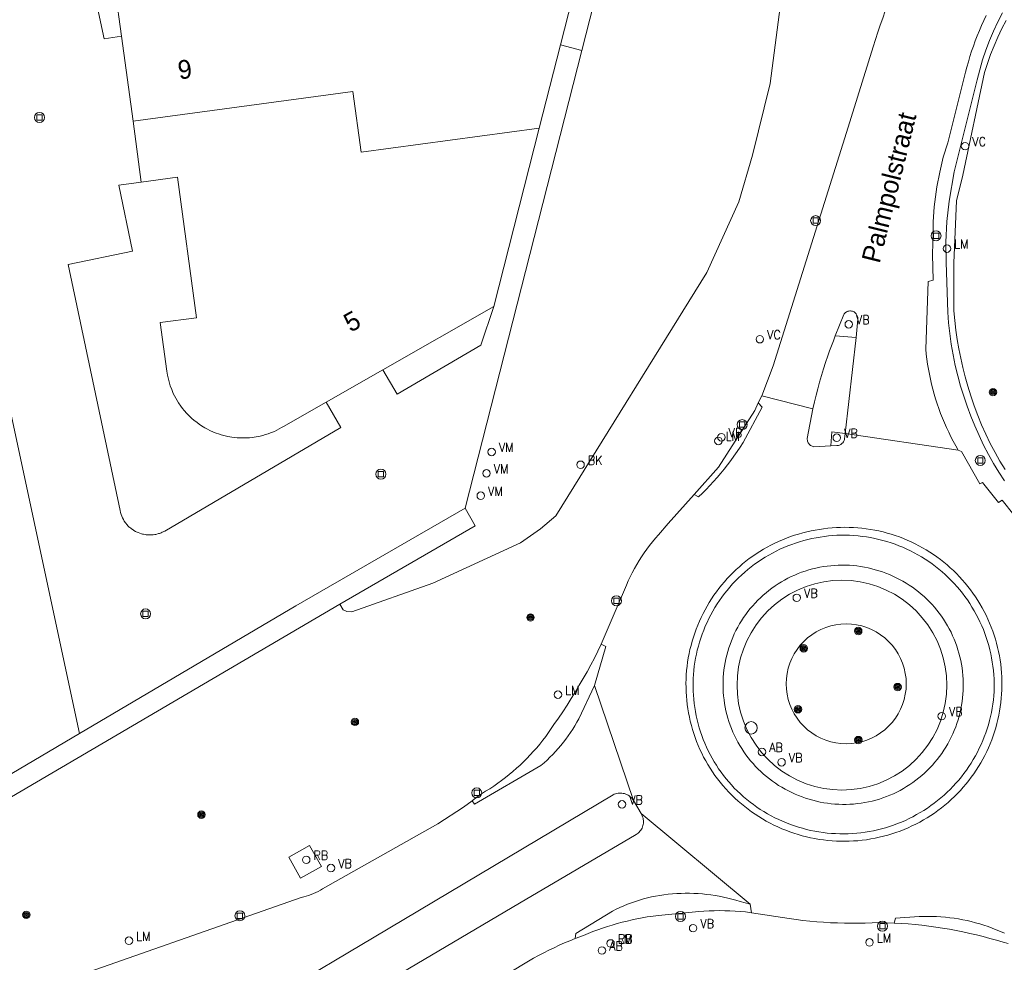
# Model space of a CAD drawing. Header units: metres. Extents: x 138165 to 154469, y 480134 to 494189.
# Tile 178 of 256: x 146012 to 146077, y 485748 to 485811. Entities that reach past the tile are written whole.
import ezdxf

# ---------------------------------------------------------------- set-up
doc = ezdxf.new("R2010")
doc.units = ezdxf.units.M
doc.header["$LTSCALE"] = 0.001
doc.header["$MEASUREMENT"] = 0
for name, color, linetype, lineweight in [('Level 5', 7, 'Continuous', 0), ('TOP-L-terrein schutting raster hek leuning', 7, 'Continuous', 0), ('TOP-L-topo objecten punt', 7, 'Continuous', 0), ('TOP-L-topo objecten vlak', 7, 'Continuous', 0), ('TOP-T-topo huisnummering naamgeving', 7, 'Continuous', 0)]:
    doc.layers.add(name, color=color, linetype=linetype, lineweight=lineweight)
doc.styles.add('Style-INTL_ISO', font='INTL_ISO.shx')
doc.styles.add('Style-STANDARD', font='STANDARD.shx')

# ---------------------------------------------------------------- blocks, each defined once
blk = doc.blocks.new('24')
at = {"layer": 'TOP-L-topo objecten punt', "color": 7, "linetype": 'Continuous', "lineweight": 0}
for radius in [0.025, 0.0182, 0.0115, 0.005]:
    blk.add_circle((0, 0), radius, dxfattribs=at)
blk = doc.blocks.new('22')
at = {"layer": 'TOP-L-topo objecten punt', "color": 7, "linetype": 'Continuous', "lineweight": 0}
blk.add_circle((0, 0), 0.025, dxfattribs=at)
at = {"layer": 'TOP-L-topo objecten punt', "color": 7, "linetype": 'Continuous', "lineweight": 0, "style": 'Style-STANDARD'}
blk.add_text('VC', height=0.06, dxfattribs=at).set_placement((0.0483, 0))
blk = doc.blocks.new('39')
at = {"layer": 'TOP-L-topo objecten punt', "color": 7, "linetype": 'Continuous', "lineweight": 0}
for p, q in [((0.0175, 0.0175), (-0.0175, 0.0175)), ((-0.0175, 0.0175), (-0.0175, -0.0175)), ((0.0175, 0.0175), (0.0175, -0.0175)), ((0.0175, -0.0175), (-0.0175, -0.0175))]:
    blk.add_line(p, q, dxfattribs=at)
blk.add_circle((0, 0), 0.0332, dxfattribs=at)
blk = doc.blocks.new('*U13')
at = {"layer": 'Level 5', "color": 7, "linetype": 'Continuous', "lineweight": 0}
blk.add_circle((0, 0), 0.0415, dxfattribs=at)
blk = doc.blocks.new('150')
at = {"layer": 'Level 5', "color": 7, "linetype": 'Continuous', "lineweight": 0}
blk.add_blockref('*U13', (0, 0), dxfattribs=at)
blk = doc.blocks.new('72')
at = {"layer": 'TOP-L-topo objecten punt', "color": 7, "linetype": 'Continuous', "lineweight": 0}
blk.add_circle((0, 0), 0.025, dxfattribs=at)
at = {"layer": 'TOP-L-topo objecten punt', "color": 7, "linetype": 'Continuous', "lineweight": 0, "style": 'Style-STANDARD'}
blk.add_text('BK', height=0.06, dxfattribs=at).set_placement((0.0483, 0))
blk = doc.blocks.new('16')
at = {"layer": 'TOP-L-topo objecten punt', "color": 7, "linetype": 'Continuous', "lineweight": 0}
blk.add_circle((0, 0), 0.025, dxfattribs=at)
at = {"layer": 'TOP-L-topo objecten punt', "color": 7, "linetype": 'Continuous', "lineweight": 0, "style": 'Style-STANDARD'}
blk.add_text('LM', height=0.06, dxfattribs=at).set_placement((0.0483, 0))
blk = doc.blocks.new('28')
at = {"layer": 'TOP-L-topo objecten punt', "color": 7, "linetype": 'Continuous', "lineweight": 0}
blk.add_circle((0, 0), 0.025, dxfattribs=at)
at = {"layer": 'TOP-L-topo objecten punt', "color": 7, "linetype": 'Continuous', "lineweight": 0, "style": 'Style-STANDARD'}
blk.add_text('VM', height=0.06, dxfattribs=at).set_placement((0.0483, 0))
blk = doc.blocks.new('11')
at = {"layer": 'TOP-L-topo objecten punt', "color": 7, "linetype": 'Continuous', "lineweight": 0}
blk.add_circle((0, 0), 0.025, dxfattribs=at)
at = {"layer": 'TOP-L-topo objecten punt', "color": 7, "linetype": 'Continuous', "lineweight": 0, "style": 'Style-STANDARD'}
blk.add_text('AB', height=0.06, dxfattribs=at).set_placement((0.0483, 0))
blk = doc.blocks.new('127')
at = {"layer": 'TOP-L-topo objecten punt', "color": 7, "linetype": 'Continuous', "lineweight": 0}
blk.add_circle((0, 0), 0.025, dxfattribs=at)
at = {"layer": 'TOP-L-topo objecten punt', "color": 7, "linetype": 'Continuous', "lineweight": 0, "style": 'Style-STANDARD'}
blk.add_text('RB', height=0.06, dxfattribs=at).set_placement((0.0483, 0))
blk = doc.blocks.new('14')
at = {"layer": 'TOP-L-topo objecten punt', "color": 7, "linetype": 'Continuous', "lineweight": 0}
blk.add_circle((0, 0), 0.025, dxfattribs=at)
at = {"layer": 'TOP-L-topo objecten punt', "color": 7, "linetype": 'Continuous', "lineweight": 0, "style": 'Style-STANDARD'}
blk.add_text('VB', height=0.06, dxfattribs=at).set_placement((0.0483, 0))

msp = doc.modelspace()

# ---------------------------------------------------------------- linework, layer by layer
at = {"layer": 'TOP-L-terrein schutting raster hek leuning', "flags": 128}
msp.add_lwpolyline([(146077.072, 485811.397), (146076.752, 485810.79), (146076.459, 485810.173), (146076.192, 485809.543), (146075.95, 485808.902), (146075.734, 485808.252), (146075.383, 485806.931), (146073.834, 485800.794), (146073.506, 485798.83), (146073.361, 485797.471), (146073.295, 485796.106), (146073.309, 485794.739), (146073.415, 485791.441), (146073.471, 485790.727), (146073.549, 485790.013), (146073.65, 485789.303), (146073.773, 485788.595), (146073.917, 485787.892), (146074.083, 485787.193), (146074.271, 485786.502), (146074.476, 485785.83), (146074.7, 485785.164), (146074.945, 485784.505), (146075.21, 485783.853), (146075.495, 485783.21), (146075.801, 485782.577), (146076.127, 485781.956), (146076.464, 485781.362), (146076.82, 485780.778), (146077.195, 485780.206)], dxfattribs=at)
at = {"layer": 'TOP-L-topo objecten vlak', "flags": 128}
for points in [[(146049.031, 485808.88), (146050.345, 485814.023), (146053.775, 485826.016), (146056.888, 485825.158), (146056.817, 485824.88)], [(146032.902, 485771.98), (146033.129, 485771.6), (146033.366, 485771.477), (146033.698, 485771.467), (146039.094, 485773.374), (146044.946, 485776.063), (146046.264, 485776.994), (146047.301, 485777.855), (146057.352, 485794.092), (146059.496, 485798.801), (146060.409, 485801.894), (146061.569, 485806.673), (146063.221, 485819.29), (146063.608, 485822.541), (146063.168, 485823.174), (146062.501, 485823.753), (146060.459, 485824.744)], [(146011.734, 485822.336), (146013.658, 485813.567), (146016.229, 485814.12), (146017.188, 485809.666), (146018.348, 485809.823)], [(146015.556, 485763.359), (146003.712, 485818.529)], [(146070.884, 485815.139), (146070.222, 485813.836), (146070.015, 485813.377), (146069.815, 485812.915), (146069.621, 485812.451), (146069.434, 485811.984), (146069.252, 485811.514), (146069.077, 485811.042), (146068.909, 485810.568), (146068.747, 485810.091), (146068.591, 485809.613), (146068.442, 485809.132), (146066.668, 485803.404), (146061.773, 485787.859), (146061.027, 485785.858)], [(146048.959, 485814.596), (146047.596, 485809.246)], [(146018.348, 485809.823), (146017.929, 485812.921)], [(146074.113, 485782.246), (146073.944, 485782.54), (146073.781, 485782.838), (146073.624, 485783.139), (146073.474, 485783.443), (146073.33, 485783.75), (146073.193, 485784.061), (146073.062, 485784.374), (146072.938, 485784.689), (146072.82, 485785.008), (146072.709, 485785.328), (146072.605, 485785.651), (146072.507, 485785.976), (146072.417, 485786.303), (146072.333, 485786.632), (146072.257, 485786.963), (146072.187, 485787.295), (146072.124, 485787.628), (146072.068, 485787.963), (146072.019, 485788.299), (146071.978, 485788.635), (146071.943, 485788.973), (146072.099, 485793.49), (146072.43, 485793.565), (146072.403, 485795.282), (146072.435, 485796.79), (146072.438, 485797.125), (146072.447, 485797.459), (146072.463, 485797.794), (146072.485, 485798.128), (146072.514, 485798.462), (146072.549, 485798.795), (146072.59, 485799.127), (146072.637, 485799.458), (146072.691, 485799.789), (146072.752, 485800.118), (146072.818, 485800.446), (146072.891, 485800.773), (146073.097, 485801.764), (146073.423, 485802.727), (146074.591, 485807.423), (146074.684, 485807.777), (146074.784, 485808.13), (146074.89, 485808.481), (146075.003, 485808.829), (146075.123, 485809.176), (146075.248, 485809.52), (146075.38, 485809.862), (146075.519, 485810.201), (146075.663, 485810.538), (146075.814, 485810.872), (146075.971, 485811.203)], [(146077.242, 485780.956), (146076.893, 485781.512), (146076.564, 485782.078), (146076.243, 485782.681), (146075.945, 485783.297), (146075.67, 485783.924), (146075.415, 485784.56), (146075.179, 485785.204), (146074.961, 485785.854), (146074.758, 485786.507), (146074.584, 485787.12), (146074.427, 485787.739), (146074.285, 485788.362), (146074.16, 485788.988), (146074.05, 485789.617), (146073.958, 485790.249), (146073.881, 485790.883), (146073.822, 485791.518), (146073.817, 485794.717), (146074.001, 485798.863), (146074.419, 485800.568), (146075.864, 485807.405), (146076.269, 485808.605), (146076.502, 485809.193), (146076.755, 485809.774), (146077.027, 485810.345), (146077.298, 485810.868)], [(146019.114, 485804.163), (146018.348, 485809.823)], [(146047.596, 485809.246), (146046.182, 485803.699)], [(146047.596, 485809.246), (146049.031, 485808.88)], [(146041.241, 485778.377), (146049.031, 485808.88)], [(146046.182, 485803.699), (146034.309, 485802.091), (146033.761, 485806.143), (146019.114, 485804.163)], [(146019.662, 485800.107), (146019.114, 485804.163)], [(146046.182, 485803.699), (146043.15, 485791.806)], [(146031.984, 485785.437), (146032.956, 485783.744), (146021.227, 485776.852), (146021.171, 485776.821), (146021.114, 485776.792), (146021.057, 485776.766), (146020.998, 485776.74), (146020.939, 485776.717), (146020.879, 485776.696), (146020.819, 485776.676), (146020.696, 485776.643), (146020.634, 485776.629), (146020.571, 485776.617), (146020.446, 485776.6), (146020.382, 485776.594), (146020.319, 485776.59), (146020.192, 485776.588), (146020.065, 485776.595), (146020.001, 485776.601), (146019.938, 485776.609), (146019.813, 485776.631), (146019.751, 485776.645), (146019.69, 485776.661), (146019.568, 485776.699), (146019.45, 485776.744), (146019.334, 485776.797), (146019.277, 485776.826), (146019.167, 485776.889), (146019.113, 485776.924), (146019.01, 485776.997), (146018.96, 485777.036), (146018.911, 485777.077), (146018.863, 485777.119), (146018.772, 485777.208), (146018.729, 485777.254), (146018.687, 485777.302), (146018.647, 485777.351), (146018.608, 485777.402), (146018.535, 485777.506), (146018.501, 485777.56), (146018.469, 485777.615), (146018.41, 485777.727), (146018.358, 485777.843), (146018.314, 485777.963), (146018.277, 485778.084), (146018.248, 485778.208), (146014.785, 485794.612), (146019.089, 485795.513), (146018.17, 485799.905), (146019.662, 485800.107)], [(146019.662, 485800.107), (146022.069, 485800.433), (146023.335, 485791.067), (146020.928, 485790.742), (146021.367, 485787.496), (146021.411, 485787.228), (146021.447, 485787.05), (146021.491, 485786.874), (146021.54, 485786.7), (146021.595, 485786.528), (146021.69, 485786.273), (146021.798, 485786.023), (146021.877, 485785.86), (146021.962, 485785.7), (146022.052, 485785.543), (146022.148, 485785.39), (146022.302, 485785.166), (146022.411, 485785.021), (146022.526, 485784.88), (146022.706, 485784.677), (146022.897, 485784.484), (146023.03, 485784.361), (146023.167, 485784.242), (146023.38, 485784.074), (146023.527, 485783.968), (146023.678, 485783.867), (146023.91, 485783.727), (146024.069, 485783.64), (146024.231, 485783.558), (146024.479, 485783.447), (146024.648, 485783.381), (146024.819, 485783.32), (146024.991, 485783.265), (146025.166, 485783.217), (146025.431, 485783.156), (146025.698, 485783.109), (146025.878, 485783.085), (146026.058, 485783.068), (146026.33, 485783.055), (146026.511, 485783.054), (146026.692, 485783.059), (146026.873, 485783.071), (146027.053, 485783.089), (146027.322, 485783.128), (146027.589, 485783.181), (146027.765, 485783.224), (146027.939, 485783.274), (146028.111, 485783.33), (146028.282, 485783.391), (146028.533, 485783.495), (146028.697, 485783.571), (146028.859, 485783.654), (146029.017, 485783.741), (146029.142, 485783.816), (146031.984, 485785.437)], [(146035.756, 485787.588), (146043.15, 485791.806)], [(146043.15, 485791.806), (146042.288, 485789.233), (146036.716, 485785.966), (146035.756, 485787.588)], [(146067.306, 485789.742), (146067.416, 485790.977), (146067.416, 485791.032), (146067.411, 485791.087), (146067.399, 485791.14), (146067.382, 485791.193), (146067.36, 485791.243), (146067.332, 485791.29), (146067.299, 485791.335), (146067.262, 485791.375), (146067.216, 485791.415), (146067.166, 485791.45), (146067.113, 485791.478), (146067.056, 485791.499), (146066.997, 485791.514), (146066.936, 485791.521), (146066.876, 485791.521), (146066.815, 485791.513), (146066.756, 485791.498), (146066.7, 485791.476), (146066.646, 485791.448), (146066.596, 485791.413), (146066.551, 485791.372), (146066.511, 485791.326), (146066.477, 485791.276), (146065.916, 485789.866)], [(146065.916, 485789.866), (146065.787, 485789.533), (146065.662, 485789.2), (146065.54, 485788.864), (146065.422, 485788.528), (146065.274, 485788.094), (146065.133, 485787.659), (146064.998, 485787.221), (146064.87, 485786.781), (146064.748, 485786.339), (146064.634, 485785.896), (146064.525, 485785.451), (146064.424, 485785.004)], [(146065.916, 485789.866), (146067.306, 485789.742)], [(146066.586, 485783.341), (146067.306, 485789.742)], [(146035.756, 485787.588), (146031.984, 485785.437)], [(146061.027, 485785.858), (146060.788, 485785.388)], [(146061.027, 485785.858), (146064.424, 485785.004)], [(146060.788, 485785.388), (146060.548, 485784.89), (146058.14, 485781.111), (146056.502, 485779.278)], [(146056.502, 485779.278), (146056.797, 485779.119), (146057.058, 485779.37), (146057.313, 485779.627), (146057.564, 485779.889), (146057.809, 485780.155), (146058.049, 485780.426), (146058.283, 485780.702), (146058.513, 485780.982), (146058.736, 485781.267), (146058.954, 485781.556), (146059.166, 485781.85), (146059.373, 485782.147), (146059.573, 485782.449), (146059.768, 485782.754), (146061.053, 485785.101), (146060.788, 485785.388)], [(146064.424, 485785.004), (146064.052, 485783.017), (146064.051, 485782.957), (146064.057, 485782.898), (146064.07, 485782.84), (146064.09, 485782.783), (146064.116, 485782.73), (146064.148, 485782.679), (146064.185, 485782.633), (146064.228, 485782.591), (146064.276, 485782.555), (146064.327, 485782.524), (146064.381, 485782.5), (146064.438, 485782.482), (146064.497, 485782.471), (146065.611, 485782.518)], [(146066.586, 485783.341), (146065.677, 485783.452), (146065.611, 485782.518)], [(146065.611, 485782.518), (146066.02, 485782.545), (146066.078, 485782.549), (146066.134, 485782.559), (146066.19, 485782.575), (146066.243, 485782.597), (146066.293, 485782.625), (146066.341, 485782.658), (146066.384, 485782.696), (146066.422, 485782.739), (146066.456, 485782.786), (146066.484, 485782.836), (146066.507, 485782.889), (146066.524, 485782.944), (146066.534, 485783.001), (146066.586, 485783.341)], [(146066.586, 485783.341), (146074.113, 485782.246)], [(145956.572, 485782.206), (145980.299, 485741.118), (146032.902, 485771.98)], [(146077.812, 485777.931), (146077.042, 485778.911), (146076.796, 485778.748), (146075.732, 485780.084), (146075.555, 485779.999), (146074.33, 485782.148), (146074.113, 485782.246)], [(146056.502, 485779.278), (146054.783, 485777.361), (146054.128, 485776.608), (146053.928, 485776.374), (146053.733, 485776.136), (146053.544, 485775.893), (146053.361, 485775.645), (146053.184, 485775.394), (146053.013, 485775.138), (146052.848, 485774.878), (146052.689, 485774.614), (146052.537, 485774.346), (146052.391, 485774.075), (146052.252, 485773.801), (146052.119, 485773.523), (146051.993, 485773.242), (146051.038, 485771.01), (146050.321, 485769.314)], [(146015.556, 485763.359), (146029.968, 485771.875), (146041.241, 485778.377)], [(146041.241, 485778.377), (146041.924, 485777.196), (146032.902, 485771.98)], [(146067.716, 485756.243), (146068.002, 485756.28), (146068.287, 485756.325), (146068.57, 485756.378), (146068.852, 485756.438), (146069.132, 485756.506), (146069.41, 485756.582), (146069.687, 485756.665), (146069.96, 485756.756), (146070.232, 485756.854), (146070.5, 485756.96), (146070.765, 485757.072), (146071.028, 485757.192), (146071.287, 485757.319), (146071.542, 485757.453), (146071.793, 485757.594), (146072.041, 485757.742), (146072.285, 485757.896), (146072.524, 485758.057), (146072.759, 485758.225), (146072.989, 485758.398), (146073.214, 485758.578), (146073.435, 485758.764), (146073.65, 485758.956), (146073.86, 485759.154), (146074.061, 485759.355), (146074.257, 485759.562), (146074.447, 485759.774), (146074.632, 485759.992), (146074.81, 485760.214), (146074.982, 485760.441), (146075.148, 485760.672), (146075.308, 485760.908), (146075.461, 485761.148), (146075.608, 485761.393), (146075.747, 485761.641), (146075.88, 485761.893), (146076.006, 485762.148), (146076.125, 485762.407), (146076.237, 485762.669), (146076.342, 485762.934), (146076.44, 485763.202), (146076.53, 485763.472), (146076.613, 485763.744), (146076.688, 485764.019), (146076.756, 485764.296), (146076.816, 485764.574), (146076.869, 485764.854), (146076.914, 485765.136), (146076.951, 485765.418), (146076.981, 485765.701), (146077.003, 485765.985), (146077.017, 485766.27), (146077.023, 485766.555), (146077.022, 485766.84), (146077.013, 485767.124), (146076.996, 485767.409), (146076.971, 485767.692), (146076.939, 485767.975), (146076.899, 485768.258), (146076.851, 485768.538), (146076.796, 485768.818), (146076.733, 485769.096), (146076.662, 485769.372), (146076.584, 485769.646), (146076.499, 485769.917), (146076.406, 485770.187), (146076.306, 485770.453), (146076.198, 485770.717), (146076.084, 485770.978), (146075.962, 485771.236), (146075.834, 485771.49), (146075.698, 485771.741), (146075.556, 485771.988), (146075.407, 485772.23), (146075.252, 485772.469), (146075.09, 485772.704), (146074.922, 485772.933), (146074.748, 485773.159), (146074.567, 485773.379), (146074.381, 485773.595), (146074.188, 485773.805), (146073.991, 485774.01), (146073.787, 485774.209), (146073.578, 485774.403), (146073.365, 485774.591), (146073.146, 485774.773), (146072.922, 485774.95), (146072.693, 485775.12), (146072.46, 485775.283), (146072.222, 485775.441), (146071.981, 485775.591), (146071.735, 485775.735), (146071.485, 485775.873), (146071.232, 485776.003), (146070.976, 485776.127), (146070.716, 485776.244), (146070.453, 485776.353), (146070.187, 485776.455), (146069.918, 485776.55), (146069.647, 485776.638), (146069.374, 485776.718), (146069.098, 485776.79), (146068.821, 485776.856), (146068.542, 485776.913), (146068.261, 485776.963), (146067.98, 485777.005), (146067.697, 485777.04), (146067.413, 485777.067), (146067.129, 485777.086), (146066.844, 485777.097), (146066.56, 485777.101), (146066.275, 485777.097), (146065.99, 485777.085), (146065.706, 485777.065), (146065.422, 485777.038), (146065.14, 485777.003), (146064.858, 485776.96), (146064.578, 485776.913), (146064.299, 485776.859), (146064.022, 485776.797), (146063.747, 485776.728), (146063.473, 485776.651), (146063.202, 485776.567), (146062.933, 485776.476), (146062.667, 485776.377), (146062.403, 485776.271), (146062.143, 485776.158), (146061.886, 485776.038), (146061.632, 485775.911), (146061.381, 485775.777), (146061.134, 485775.637), (146060.891, 485775.49), (146060.653, 485775.336), (146060.418, 485775.176), (146060.188, 485775.01), (146059.962, 485774.837), (146059.742, 485774.658), (146059.526, 485774.474), (146059.315, 485774.283), (146059.11, 485774.088), (146058.91, 485773.886), (146058.715, 485773.679), (146058.526, 485773.467), (146058.343, 485773.25), (146058.166, 485773.028), (146057.995, 485772.801), (146057.83, 485772.57), (146057.672, 485772.335), (146057.519, 485772.095), (146057.374, 485771.851), (146057.235, 485771.603), (146057.103, 485771.352), (146056.978, 485771.097), (146056.86, 485770.839), (146056.748, 485770.578), (146056.644, 485770.313), (146056.547, 485770.046), (146056.458, 485769.777), (146056.376, 485769.505), (146056.301, 485769.231), (146056.233, 485768.955), (146056.173, 485768.678), (146056.121, 485768.399), (146056.076, 485768.118), (146056.039, 485767.837), (146056.01, 485767.554), (146055.988, 485767.271), (146055.974, 485766.988), (146055.967, 485766.704), (146055.968, 485766.42), (146055.977, 485766.136), (146055.994, 485765.852), (146056.018, 485765.57), (146056.05, 485765.287), (146056.09, 485765.006), (146056.137, 485764.726), (146056.192, 485764.448), (146056.254, 485764.171), (146056.324, 485763.895), (146056.401, 485763.622), (146056.486, 485763.351), (146056.578, 485763.082), (146056.677, 485762.816), (146056.783, 485762.553), (146056.897, 485762.293), (146057.017, 485762.035), (146057.145, 485761.782), (146057.279, 485761.531), (146057.42, 485761.285), (146057.573, 485761.04), (146057.732, 485760.8), (146057.897, 485760.564), (146058.07, 485760.332), (146058.248, 485760.106), (146058.432, 485759.884), (146058.623, 485759.667), (146058.819, 485759.456), (146059.021, 485759.25), (146059.228, 485759.05), (146059.441, 485758.855), (146059.659, 485758.666), (146059.882, 485758.483), (146060.11, 485758.306), (146060.342, 485758.136), (146060.579, 485757.972), (146060.821, 485757.814), (146061.067, 485757.664), (146061.316, 485757.519), (146061.57, 485757.382), (146061.827, 485757.252), (146062.088, 485757.128), (146062.352, 485757.012), (146062.619, 485756.903), (146062.889, 485756.802), (146063.161, 485756.707), (146063.436, 485756.621), (146063.714, 485756.541), (146063.993, 485756.47), (146064.274, 485756.406), (146064.557, 485756.349), (146064.841, 485756.3), (146065.127, 485756.259), (146065.413, 485756.226), (146065.7, 485756.201), (146065.988, 485756.183), (146066.276, 485756.174), (146066.565, 485756.172), (146066.853, 485756.178), (146067.141, 485756.192), (146067.429, 485756.213), (146067.716, 485756.243)], [(146056.441, 485766.735), (146056.44, 485766.46), (146056.447, 485766.184), (146056.461, 485765.908), (146056.483, 485765.634), (146056.513, 485765.359), (146056.55, 485765.086), (146056.595, 485764.814), (146056.648, 485764.544), (146056.708, 485764.274), (146056.775, 485764.007), (146056.85, 485763.742), (146056.933, 485763.478), (146057.022, 485763.218), (146057.119, 485762.96), (146057.223, 485762.704), (146057.334, 485762.452), (146057.452, 485762.203), (146057.577, 485761.957), (146057.709, 485761.714), (146057.847, 485761.476), (146057.992, 485761.241), (146058.144, 485761.011), (146058.302, 485760.785), (146058.466, 485760.563), (146058.636, 485760.346), (146058.812, 485760.134), (146058.994, 485759.927), (146059.187, 485759.723), (146059.386, 485759.525), (146059.59, 485759.332), (146059.799, 485759.145), (146060.014, 485758.963), (146060.234, 485758.788), (146060.458, 485758.619), (146060.687, 485758.456), (146060.92, 485758.3), (146061.158, 485758.15), (146061.4, 485758.007), (146061.645, 485757.871), (146061.894, 485757.742), (146062.147, 485757.619), (146062.403, 485757.504), (146062.662, 485757.396), (146062.925, 485757.295), (146063.189, 485757.201), (146063.457, 485757.115), (146063.726, 485757.036), (146063.998, 485756.965), (146064.272, 485756.901), (146064.547, 485756.845), (146064.823, 485756.797), (146065.101, 485756.756), (146065.38, 485756.723), (146065.66, 485756.698), (146065.94, 485756.681), (146066.221, 485756.671), (146066.502, 485756.67), (146066.783, 485756.676), (146067.063, 485756.69), (146067.343, 485756.711), (146067.623, 485756.741), (146067.901, 485756.778), (146068.178, 485756.823), (146068.454, 485756.876), (146068.728, 485756.936), (146069.001, 485757.004), (146069.272, 485757.079), (146069.54, 485757.162), (146069.806, 485757.253), (146070.069, 485757.35), (146070.33, 485757.456), (146070.587, 485757.568), (146070.841, 485757.687), (146071.092, 485757.813), (146071.339, 485757.947), (146071.583, 485758.087), (146071.822, 485758.234), (146072.058, 485758.387), (146072.288, 485758.547), (146072.515, 485758.713), (146072.736, 485758.886), (146072.953, 485759.064), (146073.165, 485759.249), (146073.371, 485759.439), (146073.573, 485759.635), (146073.768, 485759.837), (146073.958, 485760.044), (146074.142, 485760.256), (146074.32, 485760.473), (146074.492, 485760.695), (146074.658, 485760.922), (146074.818, 485761.153), (146074.97, 485761.389), (146075.117, 485761.628), (146075.256, 485761.872), (146075.389, 485762.12), (146075.515, 485762.371), (146075.634, 485762.625), (146075.745, 485762.883), (146075.85, 485763.144), (146075.947, 485763.407), (146076.037, 485763.673), (146076.119, 485763.942), (146076.194, 485764.213), (146076.261, 485764.485), (146076.321, 485764.76), (146076.373, 485765.036), (146076.418, 485765.313), (146076.454, 485765.592), (146076.483, 485765.871), (146076.498, 485766.152), (146076.505, 485766.433), (146076.504, 485766.714), (146076.495, 485766.995), (146076.478, 485767.276), (146076.454, 485767.556), (146076.421, 485767.835), (146076.381, 485768.114), (146076.333, 485768.391), (146076.278, 485768.666), (146076.214, 485768.94), (146076.143, 485769.212), (146076.064, 485769.482), (146075.978, 485769.75), (146075.885, 485770.015), (146075.784, 485770.277), (146075.675, 485770.537), (146075.56, 485770.793), (146075.437, 485771.046), (146075.307, 485771.296), (146075.17, 485771.541), (146075.027, 485771.783), (146074.877, 485772.021), (146074.72, 485772.254), (146074.556, 485772.483), (146074.387, 485772.707), (146074.211, 485772.927), (146074.029, 485773.141), (146073.841, 485773.35), (146073.647, 485773.554), (146073.448, 485773.752), (146073.243, 485773.945), (146073.033, 485774.132), (146072.817, 485774.313), (146072.597, 485774.487), (146072.372, 485774.656), (146072.142, 485774.818), (146071.908, 485774.974), (146071.67, 485775.123), (146071.427, 485775.265), (146071.181, 485775.401), (146070.931, 485775.529), (146070.677, 485775.65), (146070.42, 485775.765), (146070.16, 485775.872), (146069.897, 485775.971), (146069.631, 485776.064), (146069.363, 485776.148), (146069.093, 485776.226), (146068.821, 485776.295), (146068.546, 485776.357), (146068.27, 485776.412), (146067.993, 485776.458), (146067.715, 485776.497), (146067.435, 485776.528), (146067.155, 485776.551), (146066.874, 485776.566), (146066.593, 485776.573), (146066.312, 485776.573), (146066.031, 485776.564), (146065.75, 485776.548), (146065.47, 485776.524), (146065.19, 485776.492), (146064.912, 485776.452), (146064.635, 485776.405), (146064.359, 485776.349), (146064.085, 485776.286), (146063.813, 485776.216), (146063.543, 485776.137), (146063.275, 485776.051), (146063.01, 485775.958), (146062.747, 485775.857), (146062.488, 485775.749), (146062.231, 485775.634), (146061.978, 485775.512), (146061.729, 485775.382), (146061.483, 485775.246), (146061.241, 485775.103), (146061.003, 485774.953), (146060.769, 485774.796), (146060.54, 485774.633), (146060.316, 485774.464), (146060.096, 485774.288), (146059.882, 485774.106), (146059.672, 485773.919), (146059.468, 485773.725), (146059.269, 485773.526), (146059.077, 485773.322), (146058.889, 485773.112), (146058.708, 485772.897), (146058.533, 485772.677), (146058.364, 485772.452), (146058.202, 485772.222), (146058.046, 485771.988), (146057.897, 485771.75), (146057.754, 485771.508), (146057.618, 485771.261), (146057.489, 485771.011), (146057.368, 485770.758), (146057.253, 485770.501), (146057.146, 485770.241), (146057.046, 485769.978), (146056.953, 485769.713), (146056.869, 485769.45), (146056.792, 485769.185), (146056.723, 485768.919), (146056.661, 485768.65), (146056.607, 485768.379), (146056.56, 485768.108), (146056.521, 485767.835), (146056.49, 485767.561), (146056.466, 485767.286), (146056.449, 485767.011), (146056.441, 485766.735)], [(146058.443, 485766.356), (146058.438, 485766.606), (146058.442, 485766.856), (146058.453, 485767.105), (146058.472, 485767.354), (146058.499, 485767.602), (146058.533, 485767.849), (146058.576, 485768.096), (146058.626, 485768.34), (146058.684, 485768.583), (146058.749, 485768.824), (146058.822, 485769.063), (146058.902, 485769.299), (146058.99, 485769.533), (146059.085, 485769.764), (146059.187, 485769.992), (146059.296, 485770.217), (146059.412, 485770.437), (146059.535, 485770.655), (146059.665, 485770.868), (146059.802, 485771.077), (146059.945, 485771.282), (146060.094, 485771.482), (146060.25, 485771.677), (146060.411, 485771.868), (146060.579, 485772.053), (146060.752, 485772.233), (146060.931, 485772.407), (146061.115, 485772.576), (146061.304, 485772.738), (146061.499, 485772.895), (146061.698, 485773.046), (146061.902, 485773.19), (146062.11, 485773.328), (146062.322, 485773.459), (146062.539, 485773.583), (146062.759, 485773.701), (146062.983, 485773.811), (146063.21, 485773.915), (146063.441, 485774.011), (146063.674, 485774.101), (146063.91, 485774.182), (146064.148, 485774.257), (146064.389, 485774.323), (146064.631, 485774.383), (146064.876, 485774.434), (146065.122, 485774.478), (146065.369, 485774.514), (146065.617, 485774.542), (146065.866, 485774.563), (146066.115, 485774.576), (146066.365, 485774.581), (146066.614, 485774.578), (146066.864, 485774.567), (146067.113, 485774.548), (146067.361, 485774.522), (146067.608, 485774.488), (146067.855, 485774.446), (146068.099, 485774.396), (146068.342, 485774.339), (146068.583, 485774.274), (146068.822, 485774.202), (146069.059, 485774.122), (146069.293, 485774.035), (146069.525, 485773.943), (146069.755, 485773.844), (146069.981, 485773.738), (146070.204, 485773.625), (146070.423, 485773.505), (146070.638, 485773.378), (146070.849, 485773.245), (146071.056, 485773.105), (146071.258, 485772.958), (146071.456, 485772.805), (146071.648, 485772.646), (146071.836, 485772.482), (146072.018, 485772.311), (146072.195, 485772.135), (146072.366, 485771.953), (146072.532, 485771.766), (146072.691, 485771.573), (146072.845, 485771.376), (146072.992, 485771.175), (146073.133, 485770.968), (146073.267, 485770.758), (146073.394, 485770.543), (146073.515, 485770.324), (146073.629, 485770.102), (146073.736, 485769.876), (146073.835, 485769.647), (146073.928, 485769.415), (146074.013, 485769.18), (146074.091, 485768.943), (146074.161, 485768.703), (146074.223, 485768.461), (146074.278, 485768.217), (146074.326, 485767.972), (146074.365, 485767.726), (146074.397, 485767.478), (146074.421, 485767.229), (146074.437, 485766.98), (146074.446, 485766.73), (146074.446, 485766.48), (146074.439, 485766.231), (146074.424, 485765.981), (146074.401, 485765.733), (146074.37, 485765.485), (146074.332, 485765.238), (146074.285, 485764.993), (146074.232, 485764.749), (146074.17, 485764.507), (146074.101, 485764.267), (146074.024, 485764.029), (146073.94, 485763.794), (146073.849, 485763.561), (146073.75, 485763.332), (146073.645, 485763.105), (146073.532, 485762.883), (146073.412, 485762.663), (146073.285, 485762.448), (146073.152, 485762.237), (146073.012, 485762.03), (146072.866, 485761.827), (146072.714, 485761.629), (146072.555, 485761.437), (146072.39, 485761.249), (146072.22, 485761.066), (146072.044, 485760.889), (146071.862, 485760.718), (146071.675, 485760.552), (146071.483, 485760.392), (146071.286, 485760.238), (146071.085, 485760.091), (146070.878, 485759.95), (146070.668, 485759.815), (146070.453, 485759.688), (146070.235, 485759.567), (146070.013, 485759.453), (146069.787, 485759.345), (146069.558, 485759.246), (146069.326, 485759.153), (146069.091, 485759.067), (146068.854, 485758.989), (146068.614, 485758.919), (146068.373, 485758.856), (146068.129, 485758.801), (146067.884, 485758.753), (146067.637, 485758.713), (146067.39, 485758.681), (146067.141, 485758.657), (146066.892, 485758.64), (146066.642, 485758.631), (146066.393, 485758.631), (146066.143, 485758.638), (146065.893, 485758.652), (146065.645, 485758.675), (146065.397, 485758.705), (146065.15, 485758.744), (146064.904, 485758.789), (146064.66, 485758.843), (146064.418, 485758.904), (146064.178, 485758.973), (146063.94, 485759.049), (146063.705, 485759.133), (146063.471, 485759.221), (146063.241, 485759.317), (146063.013, 485759.419), (146062.789, 485759.529), (146062.568, 485759.646), (146062.351, 485759.769), (146062.138, 485759.899), (146061.929, 485760.036), (146061.725, 485760.18), (146061.525, 485760.329), (146061.33, 485760.485), (146061.14, 485760.647), (146060.955, 485760.815), (146060.775, 485760.989), (146060.601, 485761.168), (146060.433, 485761.352), (146060.271, 485761.542), (146060.114, 485761.737), (146059.964, 485761.936), (146059.82, 485762.14), (146059.683, 485762.349), (146059.552, 485762.562), (146059.428, 485762.778), (146059.311, 485762.999), (146059.201, 485763.223), (146059.098, 485763.45), (146059.002, 485763.681), (146058.913, 485763.914), (146058.832, 485764.15), (146058.758, 485764.389), (146058.692, 485764.63), (146058.633, 485764.872), (146058.582, 485765.117), (146058.539, 485765.363), (146058.503, 485765.61), (146058.475, 485765.858), (146058.455, 485766.107), (146058.443, 485766.356)], [(146073.352, 485766.58), (146073.325, 485765.971), (146073.246, 485765.366), (146073.114, 485764.77), (146072.93, 485764.189), (146072.697, 485763.625), (146072.415, 485763.084), (146072.087, 485762.57), (146071.716, 485762.086), (146071.304, 485761.636), (146070.854, 485761.224), (146070.37, 485760.853), (146069.856, 485760.525), (146069.315, 485760.243), (146068.751, 485760.01), (146068.17, 485759.826), (146067.574, 485759.694), (146066.969, 485759.615), (146066.36, 485759.588), (146065.751, 485759.615), (146065.146, 485759.694), (146064.55, 485759.826), (146063.969, 485760.01), (146063.405, 485760.243), (146062.864, 485760.525), (146062.35, 485760.853), (146061.866, 485761.224), (146061.416, 485761.636), (146061.004, 485762.086), (146060.633, 485762.57), (146060.305, 485763.084), (146060.023, 485763.625), (146059.79, 485764.189), (146059.606, 485764.77), (146059.474, 485765.366), (146059.395, 485765.971), (146059.368, 485766.58), (146059.395, 485767.189), (146059.474, 485767.794), (146059.606, 485768.39), (146059.79, 485768.971), (146060.023, 485769.535), (146060.305, 485770.076), (146060.633, 485770.59), (146061.004, 485771.074), (146061.416, 485771.524), (146061.866, 485771.936), (146062.35, 485772.307), (146062.864, 485772.635), (146063.405, 485772.917), (146063.969, 485773.15), (146064.55, 485773.334), (146065.146, 485773.466), (146065.751, 485773.545), (146066.36, 485773.572), (146066.969, 485773.545), (146067.574, 485773.466), (146068.17, 485773.334), (146068.751, 485773.15), (146069.315, 485772.917), (146069.856, 485772.635), (146070.37, 485772.307), (146070.854, 485771.936), (146071.304, 485771.524), (146071.716, 485771.074), (146072.087, 485770.59), (146072.415, 485770.076), (146072.697, 485769.535), (146072.93, 485768.971), (146073.114, 485768.39), (146073.246, 485767.794), (146073.325, 485767.189), (146073.352, 485766.58)], [(146070.645, 485766.666), (146070.63, 485767.015), (146070.584, 485767.361), (146070.509, 485767.702), (146070.404, 485768.035), (146070.27, 485768.357), (146070.109, 485768.666), (146069.922, 485768.961), (146069.709, 485769.238), (146069.473, 485769.495), (146069.216, 485769.731), (146068.939, 485769.943), (146068.645, 485770.131), (146068.335, 485770.292), (146068.013, 485770.425), (146067.68, 485770.53), (146067.34, 485770.606), (146066.994, 485770.651), (146066.645, 485770.666), (146066.296, 485770.651), (146065.95, 485770.606), (146065.61, 485770.53), (146065.277, 485770.425), (146064.954, 485770.292), (146064.645, 485770.131), (146064.351, 485769.943), (146064.074, 485769.731), (146063.817, 485769.495), (146063.581, 485769.238), (146063.368, 485768.961), (146063.181, 485768.666), (146063.02, 485768.357), (146062.886, 485768.035), (146062.781, 485767.702), (146062.706, 485767.361), (146062.66, 485767.015), (146062.645, 485766.666), (146062.66, 485766.318), (146062.706, 485765.972), (146062.781, 485765.631), (146062.886, 485765.298), (146063.02, 485764.976), (146063.181, 485764.666), (146063.368, 485764.372), (146063.581, 485764.095), (146063.817, 485763.838), (146064.074, 485763.602), (146064.351, 485763.39), (146064.645, 485763.202), (146064.954, 485763.041), (146065.277, 485762.908), (146065.61, 485762.803), (146065.95, 485762.727), (146066.296, 485762.682), (146066.645, 485762.666), (146066.994, 485762.682), (146067.34, 485762.727), (146067.68, 485762.803), (146068.013, 485762.908), (146068.335, 485763.041), (146068.645, 485763.202), (146068.939, 485763.39), (146069.216, 485763.602), (146069.473, 485763.838), (146069.709, 485764.095), (146069.922, 485764.372), (146070.109, 485764.666), (146070.27, 485764.976), (146070.404, 485765.298), (146070.509, 485765.631), (146070.584, 485765.972), (146070.63, 485766.318), (146070.645, 485766.666)], [(146050.321, 485769.314), (146050.093, 485768.848), (146049.859, 485768.385), (146049.618, 485767.925), (146049.371, 485767.469), (146049.117, 485767.016), (146048.857, 485766.567), (146048.591, 485766.121), (146048.318, 485765.68), (146048.04, 485765.242), (146047.755, 485764.808), (146047.464, 485764.379), (146047.167, 485763.953), (146046.99, 485763.685), (146046.807, 485763.422), (146046.618, 485763.162), (146046.424, 485762.907), (146046.224, 485762.656), (146046.018, 485762.41), (146045.807, 485762.168), (146045.59, 485761.932), (146045.368, 485761.7), (146045.141, 485761.473), (146044.909, 485761.251), (146044.672, 485761.035), (146044.431, 485760.824), (146044.184, 485760.618), (146043.933, 485760.418), (146043.678, 485760.224), (146043.419, 485760.035), (146043.155, 485759.852), (146042.887, 485759.675), (146042.615, 485759.505), (146042.34, 485759.34), (146041.957, 485759.076), (146041.71, 485758.858)], [(146049.876, 485766.549), (146050.616, 485769.157), (146050.321, 485769.314)], [(146041.71, 485758.858), (146041.87, 485758.652), (146046.302, 485761.231), (146046.506, 485761.406), (146046.706, 485761.585), (146046.901, 485761.77), (146047.091, 485761.96), (146047.276, 485762.155), (146047.455, 485762.355), (146047.63, 485762.559), (146047.799, 485762.768), (146047.963, 485762.981), (146048.121, 485763.198), (146048.273, 485763.42), (146048.42, 485763.645), (146048.561, 485763.874), (146048.695, 485764.106), (146048.824, 485764.342), (146049.876, 485766.549)], [(146049.876, 485766.549), (146052.471, 485758.883)], [(145982.554, 485744.061), (145982.654, 485743.916), (146015.556, 485763.359)], [(146052.471, 485758.883), (146052.424, 485758.956), (146052.37, 485759.024), (146052.311, 485759.087), (146052.247, 485759.146), (146052.178, 485759.199), (146052.105, 485759.245), (146052.029, 485759.286), (146051.949, 485759.32), (146051.867, 485759.347), (146051.782, 485759.367), (146051.697, 485759.38), (146051.61, 485759.385), (146051.523, 485759.383), (146051.437, 485759.374), (146051.352, 485759.358), (146051.269, 485759.335), (146051.187, 485759.304), (146051.109, 485759.267), (146035.194, 485749.779), (146004.164, 485731.337), (145986.027, 485720.621), (145976.115, 485714.739)], [(146041.71, 485758.858), (146041.128, 485758.444), (146039.423, 485757.326), (146031.753, 485753.003), (146031.603, 485752.917), (146031.451, 485752.836), (146031.296, 485752.76), (146031.138, 485752.689), (146030.978, 485752.624), (146030.816, 485752.564), (146030.653, 485752.509), (146030.487, 485752.46), (146030.32, 485752.416), (146012.835, 485746.289)], [(146052.97, 485758.028), (146052.471, 485758.883)], [(146027.645, 485741.866), (146044.874, 485752.049), (146052.649, 485756.616), (146052.719, 485756.664), (146052.785, 485756.717), (146052.846, 485756.776), (146052.902, 485756.839), (146052.953, 485756.907), (146052.998, 485756.979), (146053.037, 485757.055), (146053.069, 485757.133), (146053.095, 485757.214), (146053.113, 485757.296), (146053.125, 485757.38), (146053.13, 485757.465), (146053.128, 485757.55), (146053.118, 485757.634), (146053.102, 485757.717), (146053.079, 485757.799), (146053.049, 485757.878), (146053.013, 485757.955), (146052.97, 485758.028)], [(146060.236, 485751.987), (146052.97, 485758.028)], [(146029.488, 485755.109), (146030.272, 485753.715), (146031.667, 485754.5), (146030.882, 485755.894), (146029.488, 485755.109)], [(146060.236, 485751.987), (146059.57, 485752.156), (146059.297, 485752.24), (146059.023, 485752.316), (146058.747, 485752.386), (146058.469, 485752.45), (146058.189, 485752.506), (146057.909, 485752.556), (146057.627, 485752.599), (146057.344, 485752.634), (146057.061, 485752.663), (146056.776, 485752.685), (146056.492, 485752.7), (146056.207, 485752.708), (146055.922, 485752.709), (146055.637, 485752.703), (146055.352, 485752.69), (146055.068, 485752.67), (146054.784, 485752.643), (146054.501, 485752.609), (146054.219, 485752.568), (146053.938, 485752.52), (146053.667, 485752.464), (146053.397, 485752.401), (146053.129, 485752.33), (146052.863, 485752.253), (146052.6, 485752.169), (146052.338, 485752.079), (146052.079, 485751.981), (146051.822, 485751.877), (146051.569, 485751.766), (146051.318, 485751.649), (146051.07, 485751.525), (146048.632, 485750.029), (146048.587, 485749.689)], [(146060.331, 485751.41), (146060.236, 485751.987)], [(146048.587, 485749.689), (146049.137, 485749.895), (146049.451, 485750.026), (146049.767, 485750.151), (146050.085, 485750.271), (146050.406, 485750.384), (146050.729, 485750.491), (146051.053, 485750.592), (146051.38, 485750.687), (146051.708, 485750.776), (146052.038, 485750.859), (146052.369, 485750.936), (146052.702, 485751.006), (146053.036, 485751.07), (146053.371, 485751.128), (146054.366, 485751.257), (146056.818, 485751.497), (146057.163, 485751.521), (146057.508, 485751.538), (146057.854, 485751.548), (146058.199, 485751.551), (146058.545, 485751.548), (146058.89, 485751.538), (146059.236, 485751.522), (146059.581, 485751.498), (146059.925, 485751.468), (146060.331, 485751.41)], [(146060.331, 485751.41), (146062.845, 485751.017), (146063.302, 485750.954), (146063.76, 485750.898), (146064.219, 485750.85), (146064.679, 485750.808), (146065.139, 485750.774), (146065.599, 485750.747), (146066.061, 485750.727), (146066.522, 485750.715), (146066.983, 485750.709), (146067.445, 485750.711), (146067.906, 485750.72), (146068.367, 485750.736), (146068.828, 485750.759), (146069.846, 485750.717)], [(146077.187, 485750.05), (146076.92, 485750.169), (146076.65, 485750.282), (146076.377, 485750.388), (146076.102, 485750.487), (146075.825, 485750.58), (146075.545, 485750.666), (146075.264, 485750.746), (146074.98, 485750.818), (146074.696, 485750.884), (146074.409, 485750.943), (146074.121, 485750.995), (146073.832, 485751.041), (146073.543, 485751.079), (146073.252, 485751.11), (146072.96, 485751.135), (146072.668, 485751.152), (146072.376, 485751.163), (146072.084, 485751.166), (146071.791, 485751.163), (146071.499, 485751.152), (146069.933, 485751.041), (146069.846, 485750.717)], [(146069.846, 485750.717), (146070.319, 485750.694), (146070.778, 485750.66), (146071.237, 485750.619), (146071.695, 485750.571), (146072.153, 485750.516), (146072.609, 485750.454), (146073.065, 485750.385), (146073.519, 485750.308), (146073.972, 485750.225), (146074.424, 485750.135), (146074.874, 485750.037), (146075.323, 485749.933), (146075.77, 485749.822), (146076.215, 485749.704), (146076.659, 485749.579), (146077.1, 485749.447), (146077.439, 485749.352)], [(146031.964, 485736.531), (146031.993, 485736.583), (146032.029, 485736.63), (146032.07, 485736.674), (146042.001, 485746.104), (146045.803, 485748.384), (146046.142, 485748.566), (146046.484, 485748.742), (146046.828, 485748.913), (146047.175, 485749.079), (146047.524, 485749.24), (146047.876, 485749.395), (146048.231, 485749.545), (146048.587, 485749.689)]]:
    msp.add_lwpolyline(points, dxfattribs=at)

# ---------------------------------------------------------------- block references
at = {"layer": 'TOP-L-topo objecten punt', "xscale": 10, "yscale": 10, "zscale": 10}
for name, p in [('39', (146012.88, 485804.416)), ('22', (146074.566, 485802.503)), ('39', (146064.608, 485797.54)), ('39', (146072.632, 485796.529)), ('16', (146073.362, 485795.674)), ('14', (146066.815, 485790.627)), ('22', (146060.89, 485789.633)), ('24', (146076.425, 485786.107)), ('39', (146059.71, 485783.943)), ('16', (146058.124, 485782.853)), ('14', (146058.327, 485783.1)), ('14', (146066.017, 485783.068)), ('28', (146043.012, 485782.118)), ('72', (146048.942, 485781.267)), ('39', (146075.581, 485781.555)), ('39', (146035.632, 485780.64)), ('28', (146042.674, 485780.696)), ('28', (146042.29, 485779.206)), ('14', (146063.35, 485772.401)), ('39', (146051.331, 485772.203)), ('39', (146019.952, 485771.328)), ('24', (146045.605, 485771.09)), ('24', (146067.447, 485770.186)), ('24', (146063.816, 485769.034)), ('16', (146047.435, 485765.944)), ('24', (146070.07, 485766.448)), ('24', (146063.429, 485764.974)), ('14', (146073.012, 485764.514)), ('24', (146033.902, 485764.131)), ('150', (146060.306, 485763.735)), ('24', (146067.456, 485762.917)), ('11', (146061.03, 485762.125)), ('14', (146062.336, 485761.44)), ('39', (146042.021, 485759.397)), ('14', (146051.703, 485758.631)), ('24', (146023.675, 485757.946)), ('127', (146030.657, 485754.937)), ('14', (146032.307, 485754.391)), ('24', (146012.007, 485751.269)), ('39', (146026.239, 485751.211)), ('39', (146055.6, 485751.164)), ('14', (146056.441, 485750.383)), ('39', (146069.059, 485750.515)), ('16', (146018.843, 485749.544)), ('16', (146050.94, 485749.365)), ('127', (146050.94, 485749.365)), ('16', (146068.195, 485749.436)), ('11', (146050.366, 485748.896))]:
    msp.add_blockref(name, p, dxfattribs=at)

# ---------------------------------------------------------------- texts
at = {"layer": 'TOP-T-topo huisnummering naamgeving', "style": 'Style-INTL_ISO'}
for s, rotation, p in [('9', 7.7, (146022.189, 485806.941)), ('Palmpolstraat', 76, (146068.864, 485794.637)), ('5', 28.9, (146033.606, 485790.063))]:
    msp.add_text(s, height=1.25, rotation=rotation, dxfattribs=at).set_placement(p)

doc.saveas('drawing.dxf')
